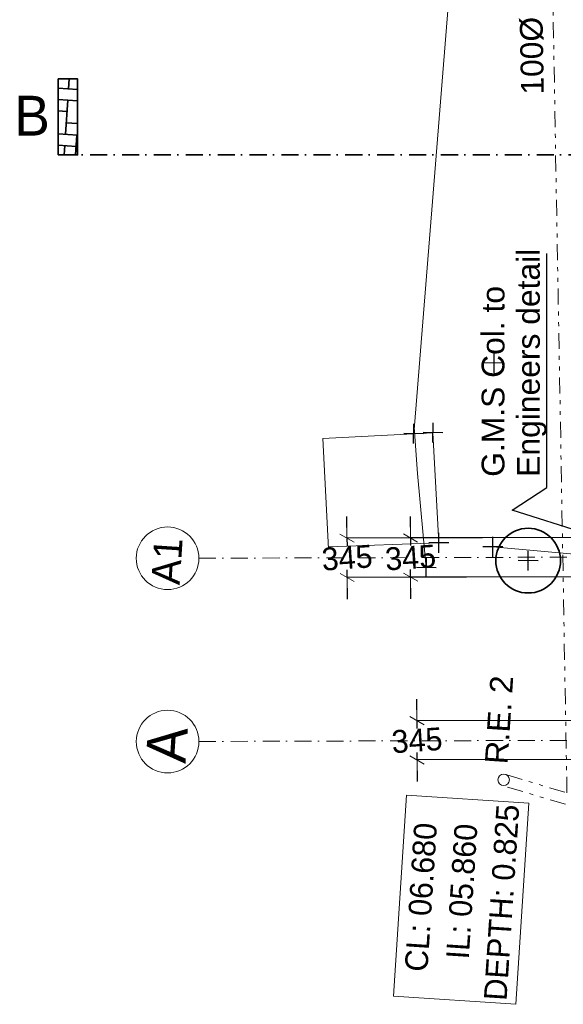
# Model space of a CAD drawing. Header units: millimetres. Extents: x -115474967 to 444143, y -74377 to 241828222.
# Tile 1 of 256: x -164377 to -159603, y -71548 to -62899. Entities that reach past the tile are written whole.
import ezdxf

# ---------------------------------------------------------------- set-up
doc = ezdxf.new("R2010")
doc.units = ezdxf.units.MM
doc.header["$MEASUREMENT"] = 0
doc.linetypes.add('Dot & Dashed', pattern=[280, 150, -60, 0, -70])
doc.linetypes.add('Triple Dashed', pattern=[390, 140, -60, 35, -60, 35, -60])
for name, color, linetype, lineweight in [('0_Pen_No__1', 7, 'Continuous', 30), ('A_SURVEY_Pen_No__1', 7, 'Continuous', 30), ('A_SURVEY_Pen_No__6', 7, 'Continuous', 5), ('C-GRID _Pen_No__5', 7, 'Continuous', 5), ('C_TEXT GA_Pen_No__6', 7, 'Continuous', 5), ('CABLE MANHOLE_Pen_No__15', 9, 'Continuous', 20), ('CABLE MANHOLE_Pen_No__9', 255, 'Continuous', 13), ('SEWER LINE_Pen_No__10', 9, 'Continuous', 20), ('SEWER LINE_Pen_No__6', 7, 'Continuous', 5), ('SPLITPOLE FENCE_Pen_No__2', 7, 'Continuous', 20)]:
    doc.layers.add(name, color=color, linetype=linetype, lineweight=lineweight)
doc.layers.add('C_DIMS - GA', color=7, linetype='Continuous')
doc.layers.add('ROAD_Pen_No__7', color=7, linetype='Continuous', lineweight=5, true_color=0x3f3f3f)
doc.styles.add('GENERATED_STYLE_1', font='GOTHIC.TTF')
doc.styles.add('GENERATED_STYLE_2', font='arial.ttf')
doc.dimstyles.new('GENERATED_STYLE__3', dxfattribs={"dimtxt": 200, "dimasz": 95, "dimexe": 0.18, "dimexo": 2517.243423, "dimgap": 0.09, "dimtad": 1, "dimdec": 0, "dimzin": 0, "dimdsep": 46, "dimtxsty": 'GENERATED_STYLE_1', "dimblk": 'ARROWHEAD_2', "dimblk1": 'ARROWHEAD_2', "dimblk2": 'ARROWHEAD_2', "dimcen": 0.09, "dimclrd": 7, "dimclre": 7, "dimclrt": 7, "dimadec": 0, "dimazin": 0, "dimtfac": 1, "dimtdec": 4, "dimtmove": 0, "dimatfit": 3, "dimfxl": 1, "dimtolj": 1, "dimtzin": 0, "dimarcsym": 0})
doc.dimstyles.new('GENERATED_STYLE__7', dxfattribs={"dimtxt": 200, "dimasz": 95, "dimexe": 0.18, "dimexo": 90000, "dimgap": 0.09, "dimtad": 1, "dimtih": 1, "dimtoh": 1, "dimdec": 0, "dimzin": 0, "dimdsep": 46, "dimtxsty": 'GENERATED_STYLE_1', "dimblk": 'ARROWHEAD_2', "dimblk1": 'ARROWHEAD_2', "dimblk2": 'ARROWHEAD_2', "dimcen": 0.09, "dimclrd": 7, "dimclre": 7, "dimclrt": 7, "dimadec": 0, "dimazin": 0, "dimtfac": 1, "dimtdec": 4, "dimtmove": 2, "dimatfit": 3, "dimfxl": 1, "dimtolj": 1, "dimtzin": 0, "dimarcsym": 0})

# ---------------------------------------------------------------- blocks, each defined once
blk = doc.blocks.new('ARROWHEAD_2')
at = {"color": 0, "linetype": 'Continuous', "lineweight": 0}
for p, q in [((0, 0), (-1, 0)), ((-0.378, -0.655), (0.378, 0.655))]:
    blk.add_line(p, q, dxfattribs=at)
blk = doc.blocks.new('*D974')
at = {"layer": 'C_DIMS - GA', "color": 7, "linetype": 'Continuous', "lineweight": -2, "transparency": 16777216}
for p, q in [((-160888.2, -68962.3), (-160888.4, -68867.3)), ((-156691, -69048.9), (-160888.2, -69057.3)), ((-160888, -69057.3), (-160887.9, -69124.4)), ((-160887.3, -69402.3), (-160887.5, -69335.1)), ((-156690.3, -69393.9), (-160887.5, -69402.3)), ((-160887.1, -69497.3), (-160886.9, -69592.3))]:
    blk.add_line(p, q, dxfattribs=at)
at = {"layer": 'Defpoints', "color": 0, "linetype": 'Continuous', "transparency": 16777216}
for p in [(-154173.7, -69043.9), (-160887.3, -69402.3), (-154173.1, -69388.9)]:
    blk.add_point(p, dxfattribs=at)
at = {"layer": 'C_DIMS - GA', "color": 7, "linetype": 'Continuous', "lineweight": -2, "transparency": 16777216, "xscale": 95, "yscale": 95, "zscale": 95}
for p, rotation in [((-160888, -69057.3), 270.1139387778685), ((-160887.3, -69402.3), 90.11393877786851)]:
    blk.add_blockref('ARROWHEAD_2', p, dxfattribs=dict(at, rotation=rotation))
at = {"layer": 'C_DIMS - GA', "color": 7, "linetype": 'Continuous', "lineweight": 5, "transparency": 16777216, "insert": (-160887.7, -69229.8), "char_height": 200, "attachment_point": 5, "rotation": 3.84813, "style": 'GENERATED_STYLE_1'}
blk.add_mtext('\\A1;345', dxfattribs=at)
blk = doc.blocks.new('*D980')
at = {"layer": 'C_DIMS - GA', "color": 7, "linetype": 'Continuous', "lineweight": -2, "transparency": 16777216}
for p, q in [((-160945.2, -67357), (-160945.5, -67262)), ((-160311.1, -67450.3), (-160945.1, -67452)), ((-160944.9, -67452), (-160944.8, -67519.2)), ((-160944, -67797), (-160944.2, -67729.9)), ((-152493.4, -67773.3), (-160944.2, -67797)), ((-160943.7, -67892), (-160943.4, -67987))]:
    blk.add_line(p, q, dxfattribs=at)
at = {"layer": 'Defpoints', "color": 0, "linetype": 'Continuous', "transparency": 16777216}
for p in [(-160944.9, -67452), (-157793.9, -67443.2), (-149976.2, -67766.2)]:
    blk.add_point(p, dxfattribs=at)
at = {"layer": 'C_DIMS - GA', "color": 7, "linetype": 'Continuous', "lineweight": -2, "transparency": 16777216, "xscale": 95, "yscale": 95, "zscale": 95}
for p, rotation in [((-160944.9, -67452), 270.1606740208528), ((-160944, -67797), 90.16067402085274)]:
    blk.add_blockref('ARROWHEAD_2', p, dxfattribs=dict(at, rotation=rotation))
at = {"layer": 'C_DIMS - GA', "color": 7, "linetype": 'Continuous', "lineweight": 5, "transparency": 16777216, "insert": (-160944.5, -67624.5), "char_height": 200, "attachment_point": 5, "rotation": 3.89487, "style": 'GENERATED_STYLE_1'}
blk.add_mtext('\\A1;345', dxfattribs=at)
blk = doc.blocks.new('*D982')
at = {"layer": 'C_DIMS - GA', "color": 7, "linetype": 'Continuous', "lineweight": -2, "transparency": 16777216}
for p, q in [((-161502.6, -67358.6), (-161502.8, -67263.6)), ((-152494.4, -67428.3), (-161502.5, -67453.6)), ((-161502.3, -67453.6), (-161502.1, -67520.7)), ((-161501.3, -67798.6), (-161501.5, -67731.4)), ((-152493.4, -67773.3), (-161501.5, -67798.6)), ((-161501.1, -67893.6), (-161500.8, -67988.6))]:
    blk.add_line(p, q, dxfattribs=at)
at = {"layer": 'Defpoints', "color": 0, "linetype": 'Continuous', "transparency": 16777216}
for p in [(-161502.3, -67453.6), (-149977.1, -67421.2), (-149976.2, -67766.2)]:
    blk.add_point(p, dxfattribs=at)
at = {"layer": 'C_DIMS - GA', "color": 7, "linetype": 'Continuous', "lineweight": -2, "transparency": 16777216, "xscale": 95, "yscale": 95, "zscale": 95}
for p, rotation in [((-161502.3, -67453.6), 270.1606740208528), ((-161501.3, -67798.6), 90.16067402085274)]:
    blk.add_blockref('ARROWHEAD_2', p, dxfattribs=dict(at, rotation=rotation))
at = {"layer": 'C_DIMS - GA', "color": 7, "linetype": 'Continuous', "lineweight": 5, "transparency": 16777216, "insert": (-161501.8, -67626.1), "char_height": 200, "attachment_point": 5, "rotation": 3.89487, "style": 'GENERATED_STYLE_1'}
blk.add_mtext('\\A1;345', dxfattribs=at)

msp = doc.modelspace()

# ---------------------------------------------------------------- hatches: boundary and pattern name
at = {"layer": 'A_SURVEY_Pen_No__1', "linetype": 'Continuous', "lineweight": 35}
h = msp.add_hatch(dxfattribs=at)
h.set_pattern_fill('PATTERN__PAVING', color=214, angle=86.265807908, style=0, pattern_type=2)
h.set_pattern_definition([(86.2658, (-61028.23, 68570.5), (-399.1508, 26.0511), [300, -100]), (86.2658, (-61108.5, 68876.36), (-399.1508, 26.0511), [300, -100]), (86.2658, (-61214.8, 68783.1), (-399.1508, 26.0511), [300, -100]), (86.2658, (-61321.1, 68689.8), (-399.1508, 26.0511), [300, -100]), (176.2658, (-61015.2, 68770.06), (-26.0511, -399.1508), [300, -100]), (176.2658, (-61121.5, 68676.8), (-26.0511, -399.1508), [300, -100]), (176.2658, (-61227.8, 68583.5), (-26.0511, -399.1508), [300, -100]), (176.2658, (-61308.06, 68889.4), (-26.0511, -399.1508), [300, -100])])
h.paths.add_polyline_path([(-164038.18686, -64086.75403), (-164038.18686, -63419.6171), (-163867.52393, -63419.6171), (-163867.52393, -64086.75403)])

# ---------------------------------------------------------------- linework, layer by layer
at = {"layer": '0_Pen_No__1', "color": 214, "linetype": 'Dot & Dashed', "lineweight": 35}
msp.add_line((-164038.18686, -64086.75403), (-144506.3705, -64086.75403), dxfattribs=at)
at = {"layer": 'A_SURVEY_Pen_No__1', "color": 214, "linetype": 'Continuous', "lineweight": 35, "flags": 128}
msp.add_lwpolyline([(-164038.18686, -64086.75403), (-164038.18686, -63419.6171), (-163867.52393, -63419.6171), (-163867.52393, -64086.75403)], close=True, dxfattribs=at)
at = {"layer": 'A_SURVEY_Pen_No__1', "color": 214, "linetype": 'Continuous', "lineweight": 35}
msp.add_circle((-159911.33986, -67651.25256), 284.0988, dxfattribs=at)
at = {"layer": 'C-GRID _Pen_No__5', "color": 4, "linetype": 'Dot & Dashed', "lineweight": 5}
for p, q in [((-162803.18288, -67629.77378), (-144600.88439, -67578.72911)), ((-162803.18288, -67629.77378), (-162803.18088, -67629.77377)), ((-162802.91112, -69239.36883), (-144600.61262, -69188.32416)), ((-162802.91112, -69239.36883), (-162802.90912, -69239.36882))]:
    msp.add_line(p, q, dxfattribs=at)
at = {"layer": 'C-GRID _Pen_No__5', "color": 4, "linetype": 'Continuous', "lineweight": 5}
for centre in [(-163078.1798, -67630.54495), (-163077.90803, -69240.14)]:
    msp.add_circle(centre, 275, dxfattribs=at)
at = {"layer": 'CABLE MANHOLE_Pen_No__15', "color": 7, "linetype": 'Continuous', "lineweight": 20}
for p, q in [((-160747.34599, -66527.50537), (-161714.98994, -66578.75162)), ((-161714.98994, -66578.75162), (-161663.75437, -67546.19408)), ((-160747.34599, -66527.50537), (-160696.11042, -67494.94783)), ((-160696.11042, -67494.94783), (-161664.43244, -67531.17586))]:
    msp.add_line(p, q, dxfattribs=at)
at = {"layer": 'CABLE MANHOLE_Pen_No__9', "color": 255, "linetype": 'Continuous', "lineweight": 13}
msp.add_line((-160221.37457, -67529.75986), (-158938.25883, -67645.0637), dxfattribs=at)
at = {"layer": 'ROAD_Pen_No__7', "color": 190, "linetype": 'Continuous', "lineweight": 5, "true_color": 0x9f07ff}
for p, q in [((-160397.71512, -60097.10482), (-160916.42082, -66536.14841)), ((-160883.66225, -66884.8806), (-160911.87108, -66479.66945)), ((-160805.86495, -67713.07381), (-160883.66225, -66884.8806))]:
    msp.add_line(p, q, dxfattribs=at)
at = {"layer": 'SEWER LINE_Pen_No__10', "color": 25, "linetype": 'Triple Dashed', "lineweight": 20, "true_color": 0x996633}
for p, q in [((-159570.58928, -69691.26667), (-159809.18924, -56240.69281)), ((-155852.76115, -70800.16839), (-160134.19893, -69523.16107)), ((-155846.36082, -70906.43077), (-160118.69793, -69632.13786))]:
    msp.add_line(p, q, dxfattribs=at)
at = {"layer": 'SEWER LINE_Pen_No__10', "color": 25, "linetype": 'Continuous', "lineweight": 20, "true_color": 0x996633}
msp.add_circle((-160126.58875, -69576.66296), 50, dxfattribs=at)
at = {"layer": 'SEWER LINE_Pen_No__6', "color": 7, "linetype": 'Continuous', "lineweight": 5, "flags": 128}
msp.add_lwpolyline([(-161094.15924, -71478.35134), (-160978.91781, -69712.64253), (-159904.72325, -69782.75132), (-160019.96468, -71548.46014)], close=True, dxfattribs=at)
at = {"layer": 'SPLITPOLE FENCE_Pen_No__2', "color": 1, "linetype": 'Continuous', "lineweight": 25}
for p, q in [((-160211.10822, -66001.74687), (-160209.71219, -65827.84482)), ((-160123.45919, -65915.49386), (-160297.36123, -65914.09783)), ((-160917.11884, -66623.09943), (-160915.7228, -66449.19739)), ((-160748.04401, -66614.45639), (-160746.64798, -66440.55435)), ((-160829.4698, -66536.84643), (-161003.37184, -66535.4504)), ((-160660.39497, -66528.20339), (-160834.29701, -66526.80736)), ((-160696.80844, -67581.89885), (-160695.4124, -67407.99681)), ((-160222.07259, -67616.71089), (-160220.67656, -67442.80884)), ((-160609.1594, -67495.64585), (-160783.06144, -67494.24982)), ((-160134.42355, -67530.45788), (-160308.3256, -67529.06185)), ((-160806.56296, -67800.02484), (-160805.16693, -67626.12279)), ((-159912.03787, -67738.20358), (-159910.64184, -67564.30154)), ((-160718.91392, -67713.77183), (-160892.81597, -67712.3758)), ((-159824.38884, -67651.95058), (-159998.29088, -67650.55455))]:
    msp.add_line(p, q, dxfattribs=at)

# ---------------------------------------------------------------- texts
at = {"layer": 'A_SURVEY_Pen_No__6', "color": 7, "linetype": 'Continuous', "lineweight": 5, "insert": (-164267.92643, -63742.59022), "char_height": 350, "attachment_point": 5, "style": 'GENERATED_STYLE_1'}
msp.add_mtext('\\A1;{\\pqc;\\fCentury Gothic|b0|i0|c0|p34;B}', dxfattribs=at)
at = {"layer": 'C-GRID _Pen_No__5', "color": 4, "linetype": 'Continuous', "lineweight": 5, "attachment_point": 1, "rotation": 86.265807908, "style": 'GENERATED_STYLE_1'}
for s, insert, char_height in [('\\A1;{\\pql;\\pt0;\\fCentury Gothic|b0|i0|c0|p34;A1}', (-163221.51276, -67852.26922), 250), ('\\A1;{\\pql;\\pt0;\\fCentury Gothic|b0|i0|c0|p34;A}', (-163269.67082, -69414.13832), 350)]:
    msp.add_mtext(s, dxfattribs=dict(at, insert=insert, char_height=char_height))
at = {"layer": 'C_TEXT GA_Pen_No__6', "color": 7, "linetype": 'Continuous', "lineweight": 5, "insert": (-160034.4129, -66914.73527), "char_height": 200, "attachment_point": 4, "rotation": 90, "line_spacing_factor": 0.930574, "style": 'GENERATED_STYLE_2'}
msp.add_mtext('\\A1;{\\pql;\\fArial|b0|i0|c0|p34;G.M.S Col. to \\P\\pql;\\fArial|b0|i0|c0|p34;Engineers detail}', dxfattribs=at)
at = {"layer": 'SEWER LINE_Pen_No__6', "color": 7, "linetype": 'Continuous', "lineweight": 5, "insert": (-159843.19819, -63557.24912), "char_height": 200, "attachment_point": 4, "rotation": 91.01629551, "style": 'GENERATED_STYLE_2'}
msp.add_mtext('\\A1;{\\pql;\\fArial|b0|i0|c0|p34;100\\fArial|b0|i0|c0|p34;Ø upvc Sewer Pipe Laid to fall @ 1:60 Gradient }', dxfattribs=at)
at = {"layer": 'SEWER LINE_Pen_No__6', "color": 7, "linetype": 'Continuous', "lineweight": 5, "insert": (-160167.02654, -69049.33094), "char_height": 200, "width": 749.8825903, "attachment_point": 5, "rotation": 86.265807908, "line_spacing_factor": 0.9406, "style": 'GENERATED_STYLE_2'}
msp.add_mtext('\\A1;{\\pqc;\\fArial|b0|i0|c0|p34;R.E. 2}', dxfattribs=at)
at = {"layer": 'SEWER LINE_Pen_No__6', "color": 7, "linetype": 'Continuous', "lineweight": 5, "insert": (-160497.94326, -70630.6491), "char_height": 200, "attachment_point": 5, "rotation": 86.265807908, "line_spacing_factor": 1.065341, "style": 'GENERATED_STYLE_1'}
msp.add_mtext('\\A1;{\\pqc;\\fCentury Gothic|b0|i0|c0|p34;CL: 06.680\\P\\pqc;\\fCentury Gothic|b0|i0|c0|p34;  IL: 05.860\\P\\pqc;\\fCentury Gothic|b0|i0|c0|p34;DEPTH: 0.825}', dxfattribs=at)

# ---------------------------------------------------------------- dimensions: what is measured, and where the dimension line sits
at = {"layer": 'C_DIMS - GA', "color": 7, "linetype": 'Continuous', "lineweight": 5}
for base, p1, p2, angle, picture, middle, turn in [((-161502.30146, -67453.56597), (-149976.15584, -67766.24458), (-149977.12462, -67421.24594), 90.160674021, '*D982', (-161501.81772, -67626.06529), 3.894866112), ((-160944.93829, -67452.03223), (-149976.15584, -67766.24458), (-157793.88373, -67443.19573), 90.160674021, '*D980', (-160944.45459, -67624.51692), 3.894866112), ((-160887.32529, -69402.27228), (-154173.73655, -69043.92089), (-154173.05048, -69388.92021), 270.113938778, '*D974', (-160887.66833, -69229.77262), 3.848130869)]:
    dim = msp.add_linear_dim(base=base, p1=p1, p2=p2, angle=angle, dimstyle='GENERATED_STYLE__3', dxfattribs=at)
    dim.commit()
    dim.dimension.update_dxf_attribs({"geometry": picture, "text_midpoint": middle, "dimtype": 160, "text_rotation": turn})

# ---------------------------------------------------------------- leaders
at = {"layer": 'C_TEXT GA_Pen_No__6', "color": 7, "linetype": 'Continuous', "lineweight": 5, "annotation_type": 0, "has_hookline": 1, "hookline_direction": 0, "text_width": 1961.93724, "horizontal_direction": (0, 1, 0)}
msp.add_leader([(-158764.8382, -67618.48023), (-160051.78404, -67208.4766), (-159748.24065, -67009.82527), (-159748.24065, -66914.82527)], dimstyle='GENERATED_STYLE__7', dxfattribs=at)

doc.saveas('drawing.dxf')
